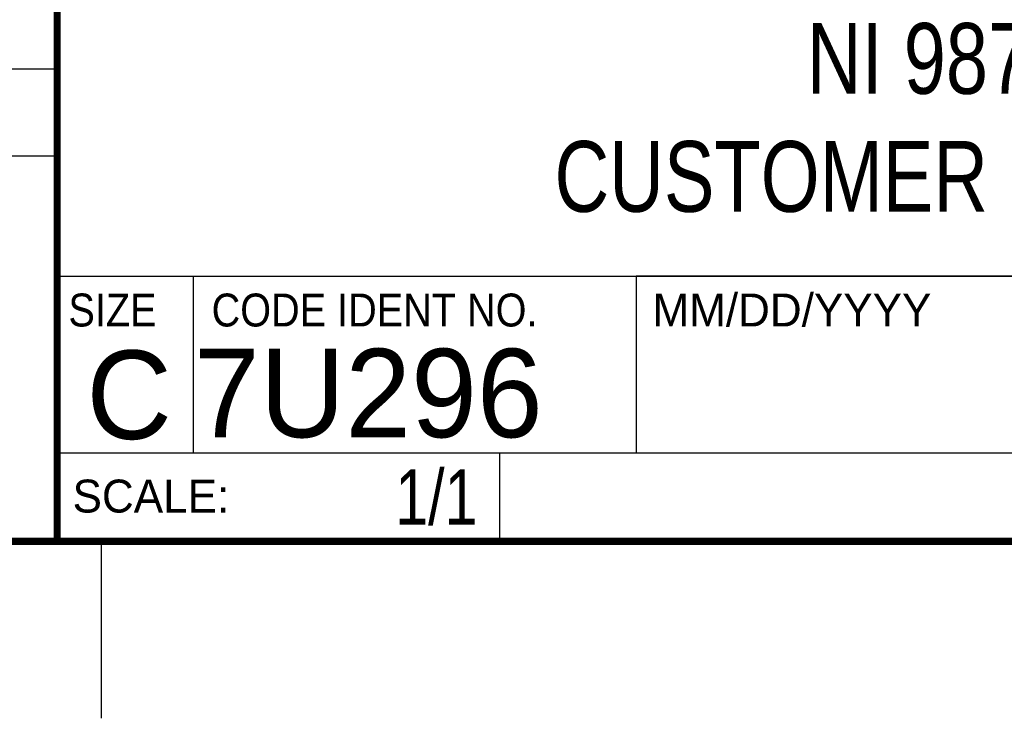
# Model space of a CAD drawing. Header units: inches. Extents: x 0 to 22, y 0 to 17.
# Tile 3 of 8: x 16.3 to 19.1, y 0 to 2. Entities that reach past the tile are written whole.
import ezdxf
from ezdxf.enums import TextEntityAlignment as Align

# ---------------------------------------------------------------- set-up
doc = ezdxf.new("R2010")
doc.units = ezdxf.units.IN
doc.header["$LTSCALE"] = 1.21
doc.header["$MEASUREMENT"] = 0
doc.layers.get('0').update_dxf_attribs({"linetype": 'CONTINUOUS'})
doc.styles.get("Standard").update_dxf_attribs({"font": 'txt', "width": 0.8})

msp = doc.modelspace()

# ---------------------------------------------------------------- linework, layer by layer
at = {"color": 2, "linetype": 'CONTINUOUS'}
for p, q in [((16.3737, 2.9596), (16.3737, 1.2496)), ((13.61, 1.835), (16.375, 1.835)), ((16.375, 1.5888), (13.61, 1.5888)), ((16.3737, 1.2496), (21.5037, 1.2496)), ((16.76, 0.75), (16.76, 1.25)), ((18.01, 1.25), (21.5, 1.25)), ((18.01, 1.25), (18.01, 0.75)), ((16.3748, 0.7501), (17.6248, 0.7501)), ((16.3748, 0.7501), (16.3748, 0.5001)), ((16.375, 0.75), (21.5, 0.75)), ((17.6248, 0.7501), (17.6248, 0.5001)), ((18.01, 0.75), (21.5, 0.75)), ((16.3748, 0.5001), (17.6248, 0.5001)), ((16.5, 0), (16.5, 0.5))]:
    msp.add_line(p, q, dxfattribs=at)
at = {"color": 7, "linetype": 'CONTINUOUS', "const_width": 0.02}
for points in [[(16.375, 2.96), (16.375, 0.5)], [(0.5, 0.5), (21.5, 0.5)]]:
    msp.add_lwpolyline(points, dxfattribs=at)

# ---------------------------------------------------------------- texts
at = {"color": 2, "linetype": 'CONTINUOUS', "width": 0.9}
for s, p in [('SIZE', (16.407, 1.1072)), ('CODE IDENT NO.', (16.8114, 1.1072))]:
    msp.add_text(s, height=0.093, dxfattribs=at).set_placement(p)
at = {"color": 2, "linetype": 'CONTINUOUS'}
for s, p in [('MM/DD/YYYY', (18.0565, 1.1072)), ('SCALE:', (16.4187, 0.5815))]:
    msp.add_text(s, height=0.093, dxfattribs=at).set_placement(p)
at = {"color": 7, "linetype": 'CONTINUOUS'}
msp.add_text('C', height=0.25, dxfattribs=at).set_placement((16.5785, 0.7893), align=Align.CENTER)
msp.add_text('7U296', height=0.25, dxfattribs=at).set_placement((16.7614, 0.7941))
at = {"color": 7, "linetype": 'CONTINUOUS', "width": 0.8}
msp.add_text('1/1', height=0.15625, dxfattribs=at).set_placement((17.5623, 0.5469), align=Align.RIGHT)
at = {"color": 7, "linetype": 'CONTINUOUS', "insert": (18.9387, 1.9646), "char_height": 0.2, "width": 2.56, "attachment_point": 2}
msp.add_mtext('NI 9871E\\PCUSTOMER DRAWING', dxfattribs=at)

doc.saveas('drawing.dxf')
